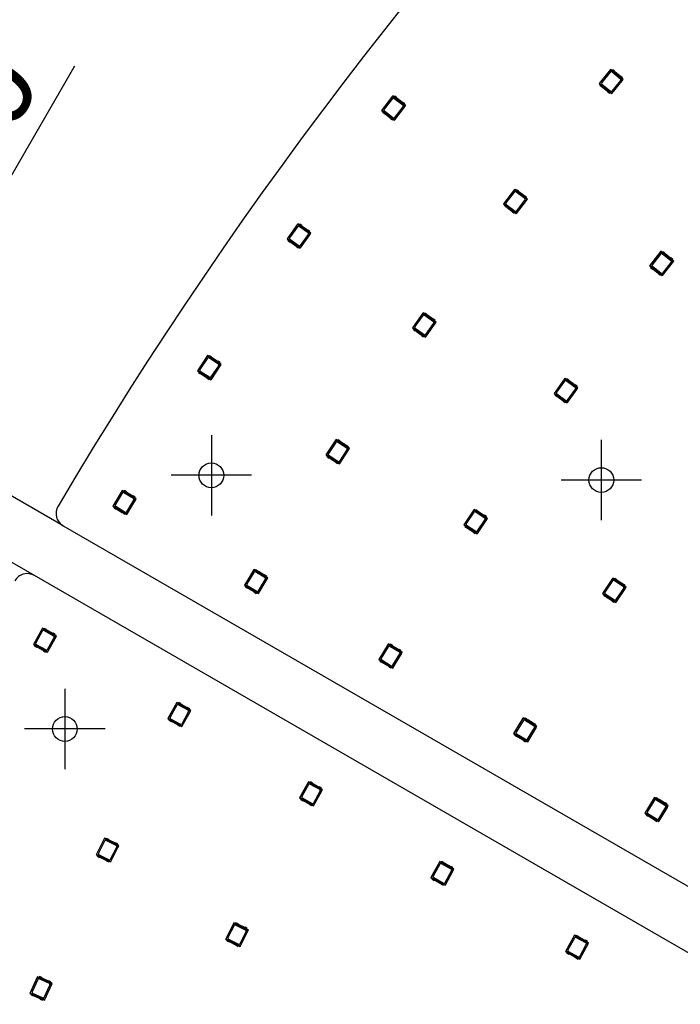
# Model space of a CAD drawing. Header units: millimetres. Extents: x 7 to 819, y 15 to 587.
# Tile 20 of 59: x 141 to 199, y 318 to 404. Entities that reach past the tile are written whole.
import ezdxf
from ezdxf.enums import TextEntityAlignment as Align
from ezdxf.lldxf.tags import DXFTag

# ---------------------------------------------------------------- set-up
doc = ezdxf.new("R2010")
doc.units = ezdxf.units.MM
doc.layers.add('Default', color=7, linetype='Continuous')
doc.layers.add('RDLED_1-4_802MM_', color=7, linetype='Continuous')
doc.styles.add('SEACAD_Arial', font='arial.ttf')
tags = doc.linetypes.add('CENTER2', pattern=[28.575, 19.05, -3.175, 3.175, -3.175]).pattern_tags.tags
tags[10:11] = [DXFTag(74, 4), DXFTag(75, 0), DXFTag(340, '0'), DXFTag(46, 0.0), DXFTag(50, 0.0), DXFTag(44, 0.0), DXFTag(45, 0.0)]
tags[8:9] = [DXFTag(74, 4), DXFTag(75, 0), DXFTag(340, '0'), DXFTag(46, 0.0), DXFTag(50, 0.0), DXFTag(44, 0.0), DXFTag(45, 0.0)]
tags[6:7] = [DXFTag(74, 4), DXFTag(75, 0), DXFTag(340, '0'), DXFTag(46, 0.0), DXFTag(50, 0.0), DXFTag(44, 0.0), DXFTag(45, 0.0)]
tags[4:5] = [DXFTag(74, 4), DXFTag(75, 0), DXFTag(340, '0'), DXFTag(46, 0.0), DXFTag(50, 0.0), DXFTag(44, 0.0), DXFTag(45, 0.0)]
doc.dimstyles.new('ISO', dxfattribs={"dimtxt": 7, "dimasz": 7, "dimexe": 3.5, "dimexo": 0, "dimgap": 1.75, "dimtad": 1, "dimlfac": 2, "dimtxsty": 'SEACAD_Arial', "dimblk1": '_SE_FILLED', "dimblk2": '_SE_FILLED', "dimsah": 1, "dimcen": 3.5, "dimadec": 0, "dimazin": 0, "dimtfac": 0.5, "dimtdec": 3, "dimtmove": 1, "dimatfit": 3, "dimfxl": 1, "dimtolj": 1, "dimarcsym": 0})

# ---------------------------------------------------------------- blocks, each defined once
blk = doc.blocks.new('SEANNOT_GROUP25')
at = {"layer": 'Default', "color": 7, "linetype": 'CENTER2'}
for p, q in [((145.146, 345.831), (145.146, 338.831)), ((148.646, 342.331), (141.646, 342.331))]:
    blk.add_line(p, q, dxfattribs=at)
blk = doc.blocks.new('SEANNOT_GROUP33')
at = {"layer": 'Default', "color": 7, "linetype": 'CENTER2'}
for p, q in [((191.777, 367.481), (191.777, 360.481)), ((195.277, 363.981), (188.277, 363.981))]:
    blk.add_line(p, q, dxfattribs=at)
blk = doc.blocks.new('SEANNOT_GROUP34')
at = {"layer": 'Default', "color": 7, "linetype": 'CENTER2'}
for p, q in [((157.884, 367.893), (157.884, 360.893)), ((161.384, 364.393), (154.384, 364.393))]:
    blk.add_line(p, q, dxfattribs=at)
blk = doc.blocks.new('SE')
at = {"layer": 'RDLED_1-4_802MM_', "color": 7, "linetype": 'Continuous'}
for p, q in [((192.608, 399.708), (191.587, 398.476)), ((191.611, 398.479), (192.61, 399.684)), ((192.559, 399.473), (191.809, 398.568)), ((192.727, 399.61), (192.608, 399.708)), ((192.608, 399.708), (192.61, 399.684)), ((192.61, 399.684), (193.54, 398.913)), ((193.45, 398.864), (192.699, 399.486)), ((192.775, 399.667), (192.723, 399.604)), ((193.562, 398.909), (192.723, 399.604)), ((192.935, 399.534), (192.775, 399.667)), ((193.387, 399.128), (192.97, 399.473)), ((193.614, 398.972), (193.454, 399.105)), ((191.611, 398.479), (191.587, 398.476)), ((191.587, 398.476), (191.706, 398.377)), ((192.663, 397.607), (191.611, 398.479)), ((191.658, 398.32), (191.71, 398.383)), ((191.658, 398.32), (191.819, 398.187)), ((191.71, 398.383), (192.55, 397.687)), ((191.822, 398.427), (192.573, 397.805)), ((193.561, 398.692), (192.663, 397.607)), ((192.665, 397.583), (193.686, 398.815)), ((192.714, 397.819), (193.463, 398.723)), ((193.54, 398.913), (193.561, 398.692)), ((193.54, 398.913), (193.561, 398.903)), ((193.669, 398.814), (193.561, 398.903)), ((193.561, 398.903), (193.579, 398.705)), ((193.579, 398.705), (193.561, 398.692)), ((193.562, 398.909), (193.614, 398.972)), ((193.686, 398.815), (193.566, 398.914)), ((193.579, 398.705), (193.669, 398.814)), ((193.669, 398.814), (193.686, 398.815)), ((173.656, 397.4), (172.682, 396.131)), ((172.706, 396.134), (173.659, 397.376)), ((173.779, 397.306), (173.656, 397.4)), ((173.656, 397.4), (173.659, 397.376)), ((173.659, 397.376), (174.618, 396.64)), ((173.825, 397.365), (173.775, 397.3)), ((173.99, 397.238), (173.825, 397.365)), ((191.886, 398.164), (192.302, 397.819)), ((192.337, 397.757), (192.498, 397.624)), ((192.55, 397.687), (192.498, 397.624)), ((192.546, 397.682), (192.665, 397.583)), ((192.663, 397.607), (192.665, 397.583)), ((173.616, 397.163), (172.9, 396.231)), ((174.529, 396.588), (173.756, 397.181)), ((174.64, 396.637), (173.775, 397.3)), ((173.793, 395.278), (174.767, 396.548)), ((174.456, 396.849), (174.027, 397.178)), ((174.689, 396.701), (174.524, 396.828)), ((174.618, 396.64), (174.647, 396.42)), ((174.618, 396.64), (174.639, 396.631)), ((174.75, 396.545), (174.639, 396.631)), ((174.639, 396.631), (174.665, 396.434)), ((174.64, 396.637), (174.689, 396.701)), ((174.767, 396.548), (174.644, 396.642)), ((174.665, 396.434), (174.75, 396.545)), ((174.75, 396.545), (174.767, 396.548)), ((172.706, 396.134), (172.682, 396.131)), ((172.682, 396.131), (172.805, 396.036)), ((173.789, 395.302), (172.706, 396.134)), ((172.759, 395.977), (172.809, 396.041)), ((172.759, 395.977), (172.925, 395.85)), ((172.809, 396.041), (173.674, 395.378)), ((172.919, 396.09), (173.692, 395.497)), ((172.992, 395.829), (173.421, 395.5)), ((174.647, 396.42), (173.789, 395.302)), ((173.833, 395.515), (174.548, 396.448)), ((174.665, 396.434), (174.647, 396.42)), ((173.458, 395.44), (173.624, 395.313)), ((173.674, 395.378), (173.624, 395.313)), ((173.67, 395.373), (173.793, 395.278)), ((173.789, 395.302), (173.793, 395.278)), ((184.247, 389.273), (183.273, 388.003)), ((183.297, 388.007), (184.25, 389.249)), ((184.207, 389.036), (183.492, 388.104)), ((184.37, 389.178), (184.247, 389.273)), ((184.247, 389.273), (184.25, 389.249)), ((184.25, 389.249), (185.209, 388.513)), ((185.121, 388.461), (184.347, 389.054)), ((184.416, 389.238), (184.366, 389.173)), ((185.231, 388.51), (184.366, 389.173)), ((184.581, 389.111), (184.416, 389.238)), ((185.047, 388.722), (184.618, 389.051)), ((183.297, 388.007), (183.273, 388.003)), ((183.273, 388.003), (183.396, 387.909)), ((184.381, 387.175), (183.297, 388.007)), ((183.51, 387.963), (184.284, 387.37)), ((185.238, 388.292), (184.381, 387.175)), ((184.384, 387.151), (185.358, 388.421)), ((184.424, 387.388), (185.139, 388.32)), ((185.28, 388.574), (185.115, 388.701)), ((185.209, 388.513), (185.238, 388.292)), ((185.209, 388.513), (185.23, 388.504)), ((185.341, 388.418), (185.23, 388.504)), ((185.23, 388.504), (185.256, 388.307)), ((185.231, 388.51), (185.28, 388.574)), ((185.358, 388.421), (185.235, 388.515)), ((185.256, 388.307), (185.238, 388.292)), ((185.256, 388.307), (185.341, 388.418)), ((185.341, 388.418), (185.358, 388.421)), ((183.35, 387.85), (183.4, 387.914)), ((183.35, 387.85), (183.516, 387.723)), ((183.4, 387.914), (184.265, 387.251)), ((183.583, 387.702), (184.012, 387.373)), ((184.05, 387.313), (184.215, 387.186)), ((184.265, 387.251), (184.215, 387.186)), ((184.261, 387.246), (184.384, 387.151)), ((184.381, 387.175), (184.384, 387.151)), ((165.395, 386.257), (164.469, 384.952)), ((164.493, 384.956), (165.399, 386.234)), ((165.521, 386.168), (165.395, 386.257)), ((165.395, 386.257), (165.399, 386.234)), ((165.399, 386.234), (166.385, 385.534)), ((165.364, 386.019), (164.684, 385.061)), ((166.298, 385.478), (165.503, 386.043)), ((165.565, 386.229), (165.518, 386.162)), ((166.407, 385.532), (165.518, 386.162)), ((165.735, 386.108), (165.565, 386.229)), ((165.611, 384.142), (166.537, 385.447)), ((166.215, 385.737), (165.774, 386.049)), ((166.454, 385.598), (166.284, 385.719)), ((166.385, 385.534), (166.422, 385.315)), ((166.385, 385.534), (166.406, 385.526)), ((166.52, 385.444), (166.406, 385.526)), ((166.406, 385.526), (166.439, 385.33)), ((166.407, 385.532), (166.454, 385.598)), ((166.537, 385.447), (166.41, 385.537)), ((166.439, 385.33), (166.52, 385.444)), ((166.52, 385.444), (166.537, 385.447)), ((164.493, 384.956), (164.469, 384.952)), ((164.469, 384.952), (164.596, 384.863)), ((165.607, 384.166), (164.493, 384.956)), ((164.552, 384.802), (164.599, 384.868)), ((164.552, 384.802), (164.722, 384.681)), ((164.599, 384.868), (165.488, 384.237)), ((164.707, 384.921), (165.503, 384.357)), ((164.791, 384.663), (165.232, 384.35)), ((166.422, 385.315), (165.607, 384.166)), ((165.642, 384.381), (166.322, 385.339)), ((166.439, 385.33), (166.422, 385.315)), ((165.271, 384.291), (165.441, 384.171)), ((165.488, 384.237), (165.441, 384.171)), ((165.484, 384.232), (165.611, 384.142)), ((165.607, 384.166), (165.611, 384.142)), ((196.966, 383.877), (195.98, 382.618)), ((196.003, 382.62), (196.969, 383.853)), ((197.088, 383.781), (196.966, 383.877)), ((196.966, 383.877), (196.969, 383.853)), ((196.969, 383.853), (197.92, 383.108)), ((197.135, 383.84), (197.084, 383.776)), ((197.942, 383.104), (197.084, 383.776)), ((197.299, 383.712), (197.135, 383.84)), ((196.924, 383.64), (196.199, 382.715)), ((197.832, 383.056), (197.064, 383.657)), ((197.947, 382.887), (197.079, 381.778)), ((197.082, 381.754), (198.068, 383.014)), ((197.124, 381.991), (197.849, 382.916)), ((197.761, 383.318), (197.335, 383.651)), ((197.993, 383.168), (197.828, 383.297)), ((197.92, 383.108), (197.947, 382.887)), ((197.92, 383.108), (197.941, 383.098)), ((198.052, 383.012), (197.941, 383.098)), ((197.941, 383.098), (197.965, 382.901)), ((197.942, 383.104), (197.993, 383.168)), ((198.068, 383.014), (197.946, 383.109)), ((197.965, 382.901), (197.947, 382.887)), ((197.965, 382.901), (198.052, 383.012)), ((198.052, 383.012), (198.068, 383.014)), ((196.003, 382.62), (195.98, 382.618)), ((195.98, 382.618), (196.102, 382.522)), ((197.079, 381.778), (196.003, 382.62)), ((196.055, 382.463), (196.106, 382.527)), ((196.055, 382.463), (196.219, 382.334)), ((196.106, 382.527), (196.964, 381.855)), ((196.216, 382.575), (196.984, 381.974)), ((196.287, 382.313), (196.713, 381.98)), ((196.749, 381.919), (196.913, 381.791)), ((196.964, 381.855), (196.913, 381.791)), ((196.96, 381.85), (197.082, 381.754)), ((197.079, 381.778), (197.082, 381.754)), ((176.283, 378.532), (175.357, 377.227)), ((176.409, 378.442), (176.283, 378.532)), ((176.283, 378.532), (176.287, 378.508)), ((175.381, 377.231), (176.287, 378.508)), ((176.251, 378.294), (175.571, 377.335)), ((176.287, 378.508), (177.272, 377.809)), ((177.186, 377.753), (176.391, 378.317)), ((176.452, 378.503), (176.405, 378.437)), ((177.294, 377.806), (176.405, 378.437)), ((176.623, 378.383), (176.452, 378.503)), ((176.499, 376.417), (177.424, 377.722)), ((177.103, 378.011), (176.662, 378.324)), ((177.341, 377.873), (177.171, 377.993)), ((177.272, 377.809), (177.31, 377.589)), ((177.272, 377.809), (177.293, 377.8)), ((177.408, 377.719), (177.293, 377.8)), ((177.293, 377.8), (177.327, 377.604)), ((177.294, 377.806), (177.341, 377.873)), ((177.424, 377.722), (177.298, 377.811)), ((177.327, 377.604), (177.408, 377.719)), ((177.408, 377.719), (177.424, 377.722)), ((175.381, 377.231), (175.357, 377.227)), ((175.357, 377.227), (175.483, 377.137)), ((176.495, 376.441), (175.381, 377.231)), ((175.44, 377.076), (175.487, 377.143)), ((175.44, 377.076), (175.61, 376.956)), ((175.487, 377.143), (176.376, 376.512)), ((175.595, 377.196), (176.39, 376.632)), ((175.678, 376.938), (176.119, 376.625)), ((177.31, 377.589), (176.495, 376.441)), ((176.53, 376.655), (177.21, 377.614)), ((177.327, 377.604), (177.31, 377.589)), ((176.159, 376.566), (176.329, 376.445)), ((176.376, 376.512), (176.329, 376.445)), ((176.372, 376.507), (176.499, 376.417)), ((176.495, 376.441), (176.499, 376.417)), ((157.556, 374.814), (156.68, 373.475)), ((156.704, 373.48), (157.561, 374.79)), ((157.534, 374.574), (156.89, 373.591)), ((157.686, 374.729), (157.556, 374.814)), ((157.556, 374.814), (157.561, 374.79)), ((157.561, 374.79), (158.572, 374.128)), ((158.488, 374.069), (157.673, 374.603)), ((157.727, 374.791), (157.683, 374.723)), ((158.594, 374.126), (157.683, 374.723)), ((157.902, 374.677), (157.727, 374.791)), ((158.396, 374.324), (157.943, 374.62)), ((158.639, 374.194), (158.465, 374.309)), ((156.704, 373.48), (156.68, 373.475)), ((156.68, 373.475), (156.81, 373.39)), ((157.846, 372.732), (156.704, 373.48)), ((156.769, 373.327), (156.813, 373.396)), ((156.813, 373.396), (157.725, 372.799)), ((156.919, 373.453), (157.735, 372.919)), ((158.618, 373.91), (157.846, 372.732)), ((157.851, 372.708), (158.728, 374.047)), ((157.874, 372.948), (158.517, 373.931)), ((158.572, 374.128), (158.618, 373.91)), ((158.572, 374.128), (158.594, 374.12)), ((158.594, 374.126), (158.639, 374.194)), ((158.711, 374.043), (158.594, 374.12)), ((158.594, 374.12), (158.634, 373.926)), ((158.728, 374.047), (158.598, 374.132)), ((158.634, 373.926), (158.618, 373.91)), ((158.634, 373.926), (158.711, 374.043)), ((158.711, 374.043), (158.728, 374.047)), ((156.769, 373.327), (156.943, 373.213)), ((157.012, 373.198), (157.464, 372.902)), ((157.506, 372.845), (157.68, 372.73)), ((157.725, 372.799), (157.68, 372.73)), ((157.722, 372.793), (157.851, 372.708)), ((157.846, 372.732), (157.851, 372.708)), ((188.613, 372.814), (187.678, 371.516)), ((187.701, 371.52), (188.617, 372.79)), ((188.58, 372.576), (187.893, 371.623)), ((188.739, 372.724), (188.613, 372.814)), ((188.613, 372.814), (188.617, 372.79)), ((188.617, 372.79), (189.597, 372.084)), ((189.511, 372.029), (188.72, 372.599)), ((188.782, 372.784), (188.735, 372.718)), ((189.619, 372.081), (188.735, 372.718)), ((188.952, 372.663), (188.782, 372.784)), ((189.429, 372.288), (188.991, 372.604)), ((189.633, 371.864), (188.81, 370.721)), ((188.814, 370.698), (189.749, 371.996)), ((188.846, 370.936), (189.533, 371.889)), ((189.667, 372.147), (189.498, 372.269)), ((189.597, 372.084), (189.633, 371.864)), ((189.597, 372.084), (189.618, 372.075)), ((189.732, 371.993), (189.618, 372.075)), ((189.618, 372.075), (189.65, 371.879)), ((189.619, 372.081), (189.667, 372.147)), ((189.749, 371.996), (189.623, 372.086)), ((189.65, 371.879), (189.633, 371.864)), ((189.65, 371.879), (189.732, 371.993)), ((189.732, 371.993), (189.749, 371.996)), ((187.701, 371.52), (187.678, 371.516)), ((187.678, 371.516), (187.803, 371.425)), ((188.81, 370.721), (187.701, 371.52)), ((187.76, 371.365), (187.807, 371.431)), ((187.76, 371.365), (187.929, 371.243)), ((187.807, 371.431), (188.692, 370.794)), ((187.916, 371.483), (188.707, 370.913)), ((187.997, 371.224), (188.436, 370.908)), ((188.475, 370.849), (188.644, 370.727)), ((188.692, 370.794), (188.644, 370.727)), ((188.688, 370.788), (188.814, 370.698)), ((188.81, 370.721), (188.814, 370.698)), ((168.725, 367.501), (167.849, 366.162)), ((167.872, 366.167), (168.73, 367.477)), ((168.855, 367.416), (168.725, 367.501)), ((168.725, 367.501), (168.73, 367.477)), ((168.73, 367.477), (169.741, 366.815)), ((168.896, 367.479), (168.851, 367.41)), ((169.763, 366.813), (168.851, 367.41)), ((169.071, 367.364), (168.896, 367.479)), ((168.703, 367.261), (168.059, 366.278)), ((169.657, 366.756), (168.841, 367.29)), ((169.787, 366.597), (169.015, 365.419)), ((169.02, 365.395), (169.897, 366.734)), ((169.042, 365.635), (169.686, 366.618)), ((169.565, 367.011), (169.112, 367.307)), ((169.808, 366.882), (169.634, 366.996)), ((169.741, 366.815), (169.787, 366.597)), ((169.741, 366.815), (169.763, 366.807)), ((169.763, 366.813), (169.808, 366.882)), ((169.88, 366.73), (169.763, 366.807)), ((169.763, 366.807), (169.803, 366.613)), ((169.897, 366.734), (169.767, 366.819)), ((169.803, 366.613), (169.787, 366.597)), ((169.803, 366.613), (169.88, 366.73)), ((169.88, 366.73), (169.897, 366.734)), ((167.872, 366.167), (167.849, 366.162)), ((167.849, 366.162), (167.979, 366.077)), ((169.015, 365.419), (167.872, 366.167)), ((167.937, 366.015), (167.982, 366.083)), ((167.937, 366.015), (168.112, 365.9)), ((167.982, 366.083), (168.894, 365.486)), ((168.088, 366.14), (168.904, 365.606)), ((168.181, 365.885), (168.633, 365.589)), ((168.675, 365.532), (168.849, 365.417)), ((168.894, 365.486), (168.849, 365.417)), ((168.89, 365.48), (169.02, 365.395)), ((169.015, 365.419), (169.02, 365.395)), ((150.151, 363.085), (149.325, 361.714)), ((149.349, 361.72), (150.157, 363.061)), ((150.138, 362.845), (149.532, 361.838)), ((150.284, 363.005), (150.151, 363.085)), ((150.151, 363.085), (150.157, 363.061)), ((150.157, 363.061), (151.192, 362.438)), ((151.11, 362.376), (150.275, 362.879)), ((150.323, 363.069), (150.281, 362.999)), ((151.214, 362.437), (150.281, 362.999)), ((150.501, 362.961), (150.323, 363.069)), ((150.525, 360.992), (151.35, 362.362)), ((151.008, 362.627), (150.545, 362.906)), ((151.256, 362.507), (151.078, 362.614)), ((151.192, 362.438), (151.246, 362.222)), ((151.192, 362.438), (151.214, 362.431)), ((151.214, 362.437), (151.256, 362.507)), ((151.334, 362.358), (151.214, 362.431)), ((151.214, 362.431), (151.262, 362.238)), ((151.35, 362.362), (151.218, 362.442)), ((151.262, 362.238), (151.334, 362.358)), ((151.334, 362.358), (151.35, 362.362)), ((149.349, 361.72), (149.325, 361.714)), ((149.325, 361.714), (149.458, 361.634)), ((150.519, 361.015), (149.349, 361.72)), ((149.42, 361.57), (149.462, 361.64)), ((149.42, 361.57), (149.598, 361.463)), ((149.462, 361.64), (150.395, 361.077)), ((149.566, 361.701), (150.401, 361.198)), ((149.668, 361.45), (150.131, 361.171)), ((151.246, 362.222), (150.519, 361.015)), ((150.538, 361.232), (151.144, 362.238)), ((151.262, 362.238), (151.246, 362.222)), ((180.712, 361.424), (179.829, 360.089)), ((179.853, 360.094), (180.716, 361.4)), ((180.841, 361.339), (180.712, 361.424)), ((180.712, 361.424), (180.716, 361.4)), ((180.716, 361.4), (181.725, 360.734)), ((180.882, 361.401), (180.837, 361.333)), ((181.056, 361.286), (180.882, 361.401)), ((150.175, 361.115), (150.353, 361.008)), ((150.395, 361.077), (150.353, 361.008)), ((150.392, 361.072), (150.525, 360.992)), ((150.519, 361.015), (150.525, 360.992)), ((180.688, 361.185), (180.04, 360.204)), ((181.64, 360.675), (180.827, 361.213)), ((181.747, 360.732), (180.837, 361.333)), ((180.997, 359.317), (181.88, 360.652)), ((181.549, 360.931), (181.098, 361.229)), ((181.792, 360.8), (181.618, 360.915)), ((181.725, 360.734), (181.769, 360.516)), ((181.725, 360.734), (181.746, 360.726)), ((181.863, 360.649), (181.746, 360.726)), ((181.746, 360.726), (181.786, 360.532)), ((181.747, 360.732), (181.792, 360.8)), ((181.88, 360.652), (181.75, 360.738)), ((181.786, 360.532), (181.863, 360.649)), ((181.863, 360.649), (181.88, 360.652)), ((145.01, 360.002), (289.649, 276.494)), ((179.853, 360.094), (179.829, 360.089)), ((179.829, 360.089), (179.959, 360.004)), ((180.993, 359.341), (179.853, 360.094)), ((179.917, 359.941), (179.962, 360.009)), ((179.917, 359.941), (180.091, 359.826)), ((179.962, 360.009), (180.872, 359.408)), ((180.069, 360.066), (180.882, 359.528)), ((180.16, 359.811), (180.611, 359.512)), ((181.769, 360.516), (180.993, 359.341)), ((181.021, 359.557), (181.669, 360.537)), ((181.786, 360.532), (181.769, 360.516)), ((180.653, 359.455), (180.827, 359.34)), ((180.872, 359.408), (180.827, 359.34)), ((180.868, 359.403), (180.997, 359.317)), ((180.993, 359.341), (180.997, 359.317)), ((287.148, 272.163), (142.511, 355.676)), ((161.586, 356.195), (160.76, 354.824)), ((160.783, 354.83), (161.592, 356.171)), ((161.572, 355.955), (160.966, 354.948)), ((161.719, 356.115), (161.586, 356.195)), ((161.586, 356.195), (161.592, 356.171)), ((161.592, 356.171), (162.627, 355.548)), ((162.545, 355.485), (161.71, 355.989)), ((161.757, 356.179), (161.715, 356.109)), ((162.649, 355.547), (161.715, 356.109)), ((161.936, 356.071), (161.757, 356.179)), ((161.959, 354.102), (162.785, 355.472)), ((162.443, 355.737), (161.98, 356.016)), ((162.691, 355.616), (162.512, 355.724)), ((162.627, 355.548), (162.68, 355.331)), ((162.627, 355.548), (162.648, 355.541)), ((162.769, 355.468), (162.648, 355.541)), ((162.648, 355.541), (162.696, 355.348)), ((162.649, 355.547), (162.691, 355.616)), ((162.785, 355.472), (162.652, 355.552)), ((162.696, 355.348), (162.769, 355.468)), ((162.769, 355.468), (162.785, 355.472)), ((192.774, 355.448), (191.885, 354.118)), ((191.909, 354.123), (192.779, 355.425)), ((192.903, 355.362), (192.774, 355.448)), ((192.774, 355.448), (192.779, 355.425)), ((192.779, 355.425), (193.783, 354.753)), ((192.944, 355.424), (192.899, 355.357)), ((193.118, 355.309), (192.944, 355.424)), ((160.783, 354.83), (160.76, 354.824)), ((160.76, 354.824), (160.893, 354.744)), ((161.953, 354.125), (160.783, 354.83)), ((160.854, 354.68), (160.896, 354.75)), ((160.854, 354.68), (161.033, 354.572)), ((160.896, 354.75), (161.83, 354.187)), ((161, 354.811), (161.835, 354.308)), ((161.102, 354.56), (161.565, 354.281)), ((162.68, 355.331), (161.953, 354.125)), ((161.972, 354.342), (162.579, 355.348)), ((162.696, 355.348), (162.68, 355.331)), ((192.749, 355.209), (192.097, 354.232)), ((193.699, 354.695), (192.888, 355.237)), ((193.805, 354.751), (192.899, 355.357)), ((193.049, 353.34), (193.938, 354.67)), ((193.074, 353.579), (193.726, 354.556)), ((193.608, 354.951), (193.159, 355.251)), ((193.851, 354.819), (193.677, 354.935)), ((193.783, 354.753), (193.827, 354.535)), ((193.783, 354.753), (193.805, 354.745)), ((193.805, 354.751), (193.851, 354.819)), ((193.922, 354.667), (193.805, 354.745)), ((193.805, 354.745), (193.844, 354.55)), ((193.938, 354.67), (193.809, 354.757)), ((193.844, 354.55), (193.827, 354.535)), ((193.844, 354.55), (193.922, 354.667)), ((193.922, 354.667), (193.938, 354.67)), ((161.609, 354.225), (161.788, 354.117)), ((161.83, 354.187), (161.788, 354.117)), ((161.826, 354.182), (161.959, 354.102)), ((161.953, 354.125), (161.959, 354.102)), ((191.909, 354.123), (191.885, 354.118)), ((191.885, 354.118), (192.014, 354.032)), ((193.044, 353.364), (191.909, 354.123)), ((191.972, 353.969), (192.017, 354.037)), ((191.972, 353.969), (192.146, 353.854)), ((192.017, 354.037), (192.924, 353.432)), ((192.124, 354.093), (192.935, 353.552)), ((192.214, 353.838), (192.664, 353.537)), ((193.827, 354.535), (193.044, 353.364)), ((192.705, 353.48), (192.878, 353.364)), ((192.924, 353.432), (192.878, 353.364)), ((192.92, 353.426), (193.049, 353.34)), ((193.044, 353.364), (193.049, 353.34)), ((143.19, 351.088), (142.416, 349.688)), ((142.439, 349.694), (143.196, 351.065)), ((143.185, 350.847), (142.617, 349.819)), ((143.325, 351.013), (143.19, 351.088)), ((143.19, 351.088), (143.196, 351.065)), ((143.196, 351.065), (144.254, 350.48)), ((144.175, 350.415), (143.321, 350.887)), ((143.362, 351.079), (143.322, 351.007)), ((144.276, 350.48), (143.322, 351.007)), ((143.544, 350.978), (143.362, 351.079)), ((144.063, 350.662), (143.59, 350.924)), ((144.316, 350.266), (143.635, 349.033)), ((143.641, 349.01), (144.415, 350.411)), ((143.645, 349.251), (144.214, 350.279)), ((144.316, 350.551), (144.133, 350.652)), ((144.254, 350.48), (144.316, 350.266)), ((144.254, 350.48), (144.276, 350.474)), ((144.276, 350.48), (144.316, 350.551)), ((144.399, 350.406), (144.276, 350.474)), ((144.276, 350.474), (144.331, 350.283)), ((144.415, 350.411), (144.279, 350.486)), ((144.331, 350.283), (144.316, 350.266)), ((144.331, 350.283), (144.399, 350.406)), ((144.399, 350.406), (144.415, 350.411)), ((142.439, 349.694), (142.416, 349.688)), ((142.416, 349.688), (142.552, 349.613)), ((143.635, 349.033), (142.439, 349.694)), ((142.515, 349.547), (142.555, 349.618)), ((142.515, 349.547), (142.698, 349.446)), ((142.555, 349.618), (143.509, 349.091)), ((142.656, 349.683), (143.51, 349.212)), ((142.768, 349.436), (143.241, 349.174)), ((173.276, 349.725), (172.448, 348.356)), ((172.471, 348.361), (173.281, 349.702)), ((173.262, 349.485), (172.654, 348.479)), ((173.408, 349.645), (173.276, 349.725)), ((173.276, 349.725), (173.281, 349.702)), ((173.281, 349.702), (174.315, 349.076)), ((174.234, 349.014), (173.399, 349.519)), ((173.447, 349.709), (173.405, 349.639)), ((174.338, 349.075), (173.405, 349.639)), ((173.625, 349.601), (173.447, 349.709)), ((174.132, 349.266), (173.669, 349.545)), ((143.287, 349.121), (143.469, 349.02)), ((143.509, 349.091), (143.469, 349.02)), ((143.506, 349.085), (143.641, 349.01)), ((143.635, 349.033), (143.641, 349.01)), ((174.369, 348.86), (173.64, 347.655)), ((173.646, 347.631), (174.474, 349.001)), ((173.66, 347.871), (174.267, 348.877)), ((174.38, 349.145), (174.201, 349.253)), ((174.315, 349.076), (174.369, 348.86)), ((174.315, 349.076), (174.337, 349.069)), ((174.457, 348.997), (174.337, 349.069)), ((174.337, 349.069), (174.385, 348.876)), ((174.338, 349.075), (174.38, 349.145)), ((174.474, 349.001), (174.341, 349.081)), ((174.385, 348.876), (174.369, 348.86)), ((174.385, 348.876), (174.457, 348.997)), ((174.457, 348.997), (174.474, 349.001)), ((172.471, 348.361), (172.448, 348.356)), ((172.448, 348.356), (172.58, 348.275)), ((173.64, 347.655), (172.471, 348.361)), ((172.542, 348.211), (172.584, 348.281)), ((172.542, 348.211), (172.72, 348.103)), ((172.584, 348.281), (173.517, 347.717)), ((172.688, 348.342), (173.522, 347.838)), ((172.79, 348.091), (173.252, 347.811)), ((173.296, 347.755), (173.474, 347.647)), ((173.517, 347.717), (173.474, 347.647)), ((173.513, 347.712), (173.646, 347.631)), ((173.64, 347.655), (173.646, 347.631)), ((154.874, 344.63), (154.1, 343.23)), ((154.123, 343.236), (154.881, 344.607)), ((154.87, 344.39), (154.301, 343.361)), ((155.01, 344.555), (154.874, 344.63)), ((154.874, 344.63), (154.881, 344.607)), ((154.881, 344.607), (155.938, 344.022)), ((155.046, 344.621), (155.006, 344.549)), ((155.96, 344.022), (155.006, 344.549)), ((155.859, 343.957), (155.006, 344.429)), ((155.228, 344.52), (155.046, 344.621)), ((155.747, 344.205), (155.274, 344.466)), ((156, 343.808), (155.319, 342.576)), ((155.325, 342.553), (156.099, 343.953)), ((155.33, 342.793), (155.898, 343.821)), ((156, 344.094), (155.817, 344.194)), ((155.938, 344.022), (156, 343.808)), ((155.938, 344.022), (155.96, 344.016)), ((155.96, 344.022), (156, 344.094)), ((156.083, 343.948), (155.96, 344.016)), ((155.96, 344.016), (156.015, 343.825)), ((156.099, 343.953), (155.964, 344.028)), ((156.015, 343.825), (156, 343.808)), ((156.015, 343.825), (156.083, 343.948)), ((156.083, 343.948), (156.099, 343.953)), ((154.123, 343.236), (154.1, 343.23)), ((154.1, 343.23), (154.236, 343.155)), ((155.319, 342.576), (154.123, 343.236)), ((154.199, 343.089), (154.239, 343.161)), ((154.199, 343.089), (154.382, 342.988)), ((154.239, 343.161), (155.193, 342.633)), ((154.34, 343.225), (155.194, 342.754)), ((154.452, 342.978), (154.925, 342.717)), ((154.971, 342.663), (155.153, 342.562)), ((155.193, 342.633), (155.153, 342.562)), ((155.19, 342.628), (155.325, 342.553)), ((155.319, 342.576), (155.325, 342.553)), ((184.989, 343.293), (184.159, 341.925)), ((184.182, 341.931), (184.995, 343.269)), ((184.975, 343.053), (184.365, 342.048)), ((185.121, 343.212), (184.989, 343.293)), ((184.989, 343.293), (184.995, 343.269)), ((184.995, 343.269), (186.028, 342.642)), ((185.946, 342.581), (185.112, 343.086)), ((185.16, 343.276), (185.118, 343.207)), ((186.05, 342.641), (185.118, 343.207)), ((185.339, 343.168), (185.16, 343.276)), ((185.356, 341.199), (186.186, 342.566)), ((185.844, 342.832), (185.382, 343.113)), ((186.092, 342.711), (185.914, 342.819)), ((186.028, 342.642), (186.081, 342.426)), ((186.028, 342.642), (186.049, 342.635)), ((186.17, 342.562), (186.049, 342.635)), ((186.049, 342.635), (186.097, 342.442)), ((186.05, 342.641), (186.092, 342.711)), ((186.186, 342.566), (186.053, 342.647)), ((186.097, 342.442), (186.17, 342.562)), ((186.17, 342.562), (186.186, 342.566)), ((184.182, 341.931), (184.159, 341.925)), ((184.159, 341.925), (184.291, 341.844)), ((185.35, 341.222), (184.182, 341.931)), ((184.252, 341.78), (184.295, 341.85)), ((184.252, 341.78), (184.431, 341.672)), ((184.295, 341.85), (185.227, 341.285)), ((184.399, 341.911), (185.232, 341.405)), ((186.081, 342.426), (185.35, 341.222)), ((185.37, 341.439), (185.979, 342.443)), ((186.097, 342.442), (186.081, 342.426)), ((184.5, 341.659), (184.962, 341.379)), ((185.006, 341.323), (185.184, 341.215)), ((185.227, 341.285), (185.184, 341.215)), ((185.223, 341.279), (185.356, 341.199)), ((185.35, 341.222), (185.356, 341.199)), ((166.316, 337.736), (165.544, 336.335)), ((165.568, 336.342), (166.323, 337.713)), ((166.312, 337.496), (165.746, 336.467)), ((166.452, 337.662), (166.316, 337.736)), ((166.316, 337.736), (166.323, 337.713)), ((166.323, 337.713), (167.382, 337.13)), ((167.302, 337.065), (166.448, 337.535)), ((166.488, 337.727), (166.449, 337.656)), ((167.404, 337.13), (166.449, 337.656)), ((166.671, 337.627), (166.488, 337.727)), ((167.19, 337.312), (166.717, 337.573)), ((167.444, 336.916), (166.764, 335.683)), ((166.771, 335.659), (167.543, 337.061)), ((166.775, 335.9), (167.342, 336.929)), ((167.443, 337.201), (167.26, 337.302)), ((167.382, 337.13), (167.444, 336.916)), ((167.382, 337.13), (167.404, 337.124)), ((167.404, 337.13), (167.443, 337.201)), ((167.527, 337.056), (167.404, 337.124)), ((167.404, 337.124), (167.459, 336.933)), ((167.543, 337.061), (167.407, 337.136)), ((167.459, 336.933), (167.444, 336.916)), ((167.459, 336.933), (167.527, 337.056)), ((167.527, 337.056), (167.543, 337.061)), ((165.568, 336.342), (165.544, 336.335)), ((165.544, 336.335), (165.68, 336.26)), ((166.764, 335.683), (165.568, 336.342)), ((165.644, 336.194), (165.683, 336.266)), ((165.644, 336.194), (165.827, 336.094)), ((165.683, 336.266), (166.638, 335.74)), ((165.785, 336.331), (166.639, 335.86)), ((165.897, 336.084), (166.37, 335.823)), ((166.416, 335.769), (166.599, 335.669)), ((166.638, 335.74), (166.599, 335.669)), ((166.635, 335.734), (166.771, 335.659)), ((196.402, 336.367), (195.572, 334.999)), ((195.595, 335.005), (196.408, 336.344)), ((196.388, 336.127), (195.778, 335.123)), ((196.534, 336.287), (196.402, 336.367)), ((196.402, 336.367), (196.408, 336.344)), ((196.408, 336.344), (197.441, 335.717)), ((197.359, 335.655), (196.525, 336.161)), ((196.573, 336.351), (196.531, 336.281)), ((197.463, 335.716), (196.531, 336.281)), ((196.752, 336.243), (196.573, 336.351)), ((197.257, 335.906), (196.795, 336.187)), ((197.505, 335.785), (197.327, 335.894)), ((197.441, 335.717), (197.494, 335.5)), ((197.441, 335.717), (197.463, 335.71)), ((197.463, 335.716), (197.505, 335.785)), ((197.583, 335.637), (197.463, 335.71)), ((197.463, 335.71), (197.51, 335.517)), ((197.599, 335.641), (197.466, 335.721)), ((166.764, 335.683), (166.771, 335.659)), ((195.595, 335.005), (195.572, 334.999)), ((195.572, 334.999), (195.704, 334.919)), ((196.763, 334.296), (195.595, 335.005)), ((195.666, 334.855), (195.708, 334.924)), ((195.666, 334.855), (195.844, 334.747)), ((195.708, 334.924), (196.64, 334.359)), ((195.812, 334.985), (196.645, 334.479)), ((197.494, 335.5), (196.763, 334.296)), ((196.769, 334.273), (197.599, 335.641)), ((196.783, 334.513), (197.392, 335.518)), ((197.51, 335.517), (197.494, 335.5)), ((197.51, 335.517), (197.583, 335.637)), ((197.583, 335.637), (197.599, 335.641)), ((195.913, 334.734), (196.376, 334.453)), ((196.419, 334.397), (196.597, 334.289)), ((196.64, 334.359), (196.597, 334.289)), ((196.636, 334.353), (196.769, 334.273)), ((196.763, 334.296), (196.769, 334.273)), ((148.599, 332.822), (147.878, 331.394)), ((147.901, 331.401), (148.607, 332.799)), ((148.604, 332.582), (148.075, 331.533)), ((148.738, 332.752), (148.599, 332.822)), ((148.599, 332.822), (148.607, 332.799)), ((148.607, 332.799), (149.686, 332.255)), ((148.772, 332.819), (148.735, 332.746)), ((149.708, 332.255), (148.735, 332.746)), ((149.609, 332.187), (148.738, 332.626)), ((148.958, 332.725), (148.772, 332.819)), ((149.488, 332.43), (149.006, 332.673)), ((149.745, 332.328), (149.558, 332.422)), ((149.708, 332.255), (149.745, 332.328)), ((149.755, 332.043), (149.121, 330.786)), ((149.123, 331.003), (149.653, 332.052)), ((149.128, 330.763), (149.849, 332.191)), ((149.686, 332.255), (149.755, 332.043)), ((149.686, 332.255), (149.708, 332.249)), ((149.833, 332.186), (149.708, 332.249)), ((149.708, 332.249), (149.77, 332.061)), ((149.849, 332.191), (149.711, 332.261)), ((149.77, 332.061), (149.755, 332.043)), ((149.77, 332.061), (149.833, 332.186)), ((149.833, 332.186), (149.849, 332.191)), ((147.901, 331.401), (147.878, 331.394)), ((147.878, 331.394), (148.017, 331.324)), ((149.121, 330.786), (147.901, 331.401)), ((147.983, 331.257), (148.02, 331.33)), ((147.983, 331.257), (148.169, 331.163)), ((148.02, 331.33), (148.993, 330.839)), ((148.119, 331.399), (148.989, 330.959)), ((148.239, 331.156), (148.722, 330.912)), ((148.77, 330.86), (148.956, 330.766)), ((148.993, 330.839), (148.956, 330.766)), ((148.99, 330.833), (149.128, 330.763)), ((149.121, 330.786), (149.128, 330.763)), ((177.741, 330.81), (176.971, 329.407)), ((176.994, 329.414), (177.748, 330.786)), ((177.737, 330.569), (177.172, 329.539)), ((177.877, 330.735), (177.741, 330.81)), ((177.741, 330.81), (177.748, 330.786)), ((177.748, 330.786), (178.807, 330.205)), ((178.728, 330.14), (177.873, 330.609)), ((177.913, 330.801), (177.874, 330.729)), ((178.829, 330.205), (177.874, 330.729)), ((178.096, 330.701), (177.913, 330.801)), ((178.616, 330.387), (178.142, 330.647)), ((178.869, 329.991), (178.192, 328.757)), ((178.199, 328.733), (178.968, 330.136)), ((178.202, 328.974), (178.767, 330.004)), ((178.868, 330.277), (178.686, 330.377)), ((178.807, 330.205), (178.869, 329.991)), ((178.807, 330.205), (178.829, 330.199)), ((178.829, 330.205), (178.868, 330.277)), ((178.952, 330.132), (178.829, 330.199)), ((178.829, 330.199), (178.885, 330.008)), ((178.968, 330.136), (178.832, 330.211)), ((178.885, 330.008), (178.869, 329.991)), ((178.885, 330.008), (178.952, 330.132)), ((178.952, 330.132), (178.968, 330.136)), ((176.994, 329.414), (176.971, 329.407)), ((176.971, 329.407), (177.107, 329.332)), ((178.192, 328.757), (176.994, 329.414)), ((177.071, 329.267), (177.11, 329.338)), ((177.071, 329.267), (177.254, 329.166)), ((177.11, 329.338), (178.066, 328.814)), ((177.212, 329.403), (178.066, 328.934)), ((177.324, 329.156), (177.798, 328.896)), ((177.844, 328.843), (178.027, 328.742)), ((178.066, 328.814), (178.027, 328.742)), ((178.063, 328.808), (178.199, 328.733)), ((178.192, 328.757), (178.199, 328.733)), ((159.846, 325.477), (159.131, 324.045)), ((159.154, 324.053), (159.853, 325.454)), ((159.984, 325.408), (159.846, 325.477)), ((159.846, 325.477), (159.853, 325.454)), ((159.853, 325.454), (160.935, 324.914)), ((160.018, 325.475), (159.982, 325.402)), ((160.205, 325.382), (160.018, 325.475)), ((159.852, 325.236), (159.327, 324.185)), ((160.957, 324.915), (159.982, 325.402)), ((160.858, 324.846), (159.986, 325.281)), ((160.736, 325.088), (160.253, 325.33)), ((161.005, 324.703), (160.376, 323.443)), ((160.378, 323.66), (160.903, 324.711)), ((160.383, 323.42), (161.098, 324.851)), ((160.993, 324.988), (160.807, 325.081)), ((160.935, 324.914), (161.005, 324.703)), ((160.935, 324.914), (160.957, 324.909)), ((160.957, 324.915), (160.993, 324.988)), ((161.082, 324.846), (160.957, 324.909)), ((160.957, 324.909), (161.02, 324.72)), ((161.098, 324.851), (160.96, 324.921)), ((161.02, 324.72), (161.005, 324.703)), ((161.02, 324.72), (161.082, 324.846)), ((161.082, 324.846), (161.098, 324.851)), ((159.154, 324.053), (159.131, 324.045)), ((159.131, 324.045), (159.27, 323.976)), ((160.376, 323.443), (159.154, 324.053)), ((159.236, 323.909), (159.273, 323.982)), ((159.236, 323.909), (159.423, 323.816)), ((159.273, 323.982), (160.248, 323.495)), ((159.371, 324.051), (160.244, 323.616)), ((159.493, 323.809), (159.977, 323.567)), ((189.445, 324.388), (188.676, 322.986)), ((188.699, 322.992), (189.452, 324.365)), ((189.442, 324.148), (188.876, 323.118)), ((189.581, 324.314), (189.445, 324.388)), ((189.445, 324.388), (189.452, 324.365)), ((189.452, 324.365), (190.511, 323.784)), ((190.432, 323.719), (189.577, 324.188)), ((189.617, 324.38), (189.578, 324.308)), ((190.534, 323.784), (189.578, 324.308)), ((189.8, 324.279), (189.617, 324.38)), ((190.32, 323.966), (189.846, 324.226)), ((190.573, 323.855), (190.39, 323.956)), ((190.511, 323.784), (190.574, 323.57)), ((190.511, 323.784), (190.533, 323.778)), ((190.657, 323.71), (190.533, 323.778)), ((190.533, 323.778), (190.589, 323.587)), ((190.534, 323.784), (190.573, 323.855)), ((190.673, 323.715), (190.537, 323.79)), ((160.025, 323.515), (160.211, 323.422)), ((160.248, 323.495), (160.211, 323.422)), ((160.245, 323.489), (160.383, 323.42)), ((160.376, 323.443), (160.383, 323.42)), ((188.699, 322.992), (188.676, 322.986)), ((188.676, 322.986), (188.811, 322.911)), ((189.896, 322.335), (188.699, 322.992)), ((188.775, 322.845), (188.815, 322.917)), ((188.815, 322.917), (189.77, 322.393)), ((188.916, 322.982), (189.771, 322.513)), ((190.574, 323.57), (189.896, 322.335)), ((189.903, 322.312), (190.673, 323.715)), ((189.907, 322.553), (190.472, 323.583)), ((190.589, 323.587), (190.574, 323.57)), ((190.589, 323.587), (190.657, 323.71)), ((190.657, 323.71), (190.673, 323.715)), ((188.775, 322.845), (188.958, 322.745)), ((189.028, 322.735), (189.502, 322.475)), ((189.548, 322.421), (189.731, 322.321)), ((189.77, 322.393), (189.731, 322.321)), ((189.767, 322.387), (189.903, 322.312)), ((189.896, 322.335), (189.903, 322.312)), ((142.771, 320.788), (142.103, 319.334)), ((142.126, 319.342), (142.779, 320.765)), ((142.784, 320.548), (142.294, 319.48)), ((142.911, 320.723), (142.771, 320.788)), ((142.771, 320.788), (142.779, 320.765)), ((142.779, 320.765), (143.877, 320.261)), ((142.943, 320.791), (142.909, 320.717)), ((143.899, 320.263), (142.909, 320.717)), ((143.803, 320.19), (142.917, 320.597)), ((143.132, 320.704), (142.943, 320.791)), ((143.673, 320.429), (143.182, 320.654)), ((143.933, 320.337), (143.744, 320.424)), ((143.899, 320.263), (143.933, 320.337)), ((143.362, 318.99), (143.852, 320.058)), ((143.955, 320.053), (143.368, 318.772)), ((143.376, 318.75), (144.043, 320.204)), ((143.877, 320.261), (143.955, 320.053)), ((143.877, 320.261), (143.9, 320.257)), ((144.027, 320.198), (143.9, 320.257)), ((143.9, 320.257), (143.969, 320.071)), ((144.043, 320.204), (143.902, 320.269)), ((143.969, 320.071), (143.955, 320.053)), ((143.969, 320.071), (144.027, 320.198)), ((144.027, 320.198), (144.043, 320.204)), ((142.126, 319.342), (142.103, 319.334)), ((142.103, 319.334), (142.244, 319.269)), ((143.368, 318.772), (142.126, 319.342)), ((142.213, 319.201), (142.247, 319.275)), ((142.213, 319.201), (142.403, 319.114)), ((142.247, 319.275), (143.238, 318.82)), ((142.343, 319.347), (143.23, 318.941)), ((142.473, 319.109), (142.965, 318.884)), ((143.014, 318.833), (143.204, 318.746)), ((143.238, 318.82), (143.204, 318.746)), ((143.235, 318.814), (143.376, 318.75)), ((143.368, 318.772), (143.376, 318.75))]:
    blk.add_line(p, q, dxfattribs=at)
for centre in [(157.884, 364.393), (191.777, 363.981), (145.146, 342.331)]:
    blk.add_circle(centre, 1.075, dxfattribs=at)
for centre, radius, start, end in [((467.422, 170.973), 375, 120.57459, 149.42552), ((192.636, 399.409), 0.1, 50.35661, 140.35661), ((193.034, 399.55), 0.1, 188.94699, 230.35661), ((193.451, 399.205), 0.1, 230.35661, 271.76623), ((191.886, 398.504), 0.1, 140.35661, 230.35661), ((193.386, 398.787), 0.1, 320.35661, 50.35661), ((191.822, 398.087), 0.1, 50.35661, 91.76623), ((192.238, 397.742), 0.1, 8.94699, 50.35661), ((192.637, 397.882), 0.1, 230.35661, 320.35661), ((173.695, 397.102), 0.1, 52.49947, 142.49947), ((174.088, 397.257), 0.1, 191.08985, 232.49947), ((174.517, 396.928), 0.1, 232.49947, 273.90909), ((174.469, 396.508), 0.1, 322.49947, 52.49947), ((172.98, 396.17), 0.1, 142.49947, 232.49947), ((172.931, 395.75), 0.1, 52.49947, 93.90909), ((173.36, 395.421), 0.1, 11.08985, 52.49947), ((173.753, 395.576), 0.1, 232.49947, 322.49947), ((184.286, 388.975), 0.1, 52.49947, 142.49947), ((184.679, 389.13), 0.1, 191.08985, 232.49947), ((183.571, 388.043), 0.1, 142.49947, 232.49947), ((185.108, 388.801), 0.1, 232.49947, 273.90909), ((185.06, 388.381), 0.1, 322.49947, 52.49947), ((183.523, 387.623), 0.1, 52.49947, 93.90909), ((183.952, 387.294), 0.1, 11.08985, 52.49947), ((184.345, 387.449), 0.1, 232.49947, 322.49947), ((165.445, 385.961), 0.1, 54.64232, 144.64232), ((165.832, 386.131), 0.1, 193.2327, 234.64232), ((166.273, 385.818), 0.1, 234.64232, 276.05195), ((166.24, 385.397), 0.1, 324.64232, 54.64232), ((164.765, 385.003), 0.1, 144.64232, 234.64232), ((164.733, 384.581), 0.1, 54.64232, 96.05195), ((165.174, 384.269), 0.1, 13.2327, 54.64232), ((165.561, 384.439), 0.1, 234.64232, 324.64232), ((197.003, 383.579), 0.1, 51.92311, 141.92311), ((197.397, 383.73), 0.1, 190.51349, 231.92311), ((197.823, 383.397), 0.1, 231.92311, 273.33274), ((197.77, 382.977), 0.1, 321.92311, 51.92311), ((196.278, 382.654), 0.1, 141.92311, 231.92311), ((196.225, 382.234), 0.1, 51.92311, 93.33274), ((196.651, 381.901), 0.1, 10.51349, 51.92311), ((197.045, 382.052), 0.1, 231.92311, 321.92311), ((176.333, 378.236), 0.1, 54.64232, 144.64232), ((176.72, 378.406), 0.1, 193.2327, 234.64232), ((177.161, 378.093), 0.1, 234.64232, 276.05195), ((177.128, 377.671), 0.1, 324.64232, 54.64232), ((175.653, 377.277), 0.1, 144.64232, 234.64232), ((175.62, 376.856), 0.1, 54.64232, 96.05195), ((176.061, 376.543), 0.1, 13.2327, 54.64232), ((176.448, 376.713), 0.1, 234.64232, 324.64232), ((157.618, 374.519), 0.1, 56.78519, 146.78519), ((157.998, 374.704), 0.1, 195.37556, 236.78519), ((158.45, 374.408), 0.1, 236.78519, 278.19481), ((156.974, 373.536), 0.1, 146.78519, 236.78519), ((158.434, 373.985), 0.1, 326.78519, 56.78519), ((156.957, 373.114), 0.1, 56.78519, 98.19481), ((157.41, 372.818), 0.1, 15.37556, 56.78519), ((157.79, 373.002), 0.1, 236.78519, 326.78519), ((188.661, 372.518), 0.1, 54.23081, 144.23081), ((189.049, 372.685), 0.1, 192.82119, 234.23081), ((189.488, 372.369), 0.1, 234.23081, 275.64043), ((189.452, 371.948), 0.1, 324.23081, 54.23081), ((187.974, 371.564), 0.1, 144.23081, 234.23081), ((187.939, 371.143), 0.1, 54.23081, 95.64043), ((188.377, 370.827), 0.1, 12.82119, 54.23081), ((188.765, 370.994), 0.1, 234.23081, 324.23081), ((168.787, 367.207), 0.1, 56.78519, 146.78519), ((169.167, 367.391), 0.1, 195.37556, 236.78519), ((169.619, 367.095), 0.1, 236.78519, 278.19481), ((169.602, 366.672), 0.1, 326.78519, 56.78519), ((168.143, 366.224), 0.1, 146.78519, 236.78519), ((168.126, 365.801), 0.1, 56.78519, 98.19481), ((168.579, 365.505), 0.1, 15.37556, 56.78519), ((168.959, 365.689), 0.1, 236.78519, 326.78519), ((150.224, 362.793), 0.1, 58.92804, 148.92804), ((150.597, 362.992), 0.1, 197.51842, 238.92804), ((151.06, 362.713), 0.1, 238.92804, 280.33766), ((151.059, 362.29), 0.1, 328.92804, 58.92804), ((145.635, 361.084), 1.25, 149.42552, 240.00011), ((149.617, 361.787), 0.1, 148.92804, 238.92804), ((149.616, 361.364), 0.1, 58.92804, 100.33766), ((150.079, 361.085), 0.1, 17.51842, 58.92804), ((150.452, 361.284), 0.1, 238.92804, 328.92804), ((180.772, 361.13), 0.1, 56.53851, 146.53851), ((181.153, 361.312), 0.1, 195.12889, 236.53851), ((181.604, 361.014), 0.1, 236.53851, 277.94813), ((181.585, 360.592), 0.1, 326.53851, 56.53851), ((180.124, 360.149), 0.1, 146.53851, 236.53851), ((180.105, 359.727), 0.1, 56.53851, 97.94813), ((180.556, 359.429), 0.1, 15.12889, 56.53851), ((180.937, 359.612), 0.1, 236.53851, 326.53851), ((141.886, 354.594), 1.249, 59.99813, 150.57455), ((161.658, 355.903), 0.1, 58.92804, 148.92804), ((162.031, 356.101), 0.1, 197.51842, 238.92804), ((162.494, 355.822), 0.1, 238.92804, 280.33766), ((162.493, 355.4), 0.1, 328.92804, 58.92804), ((161.052, 354.897), 0.1, 148.92804, 238.92804), ((161.051, 354.474), 0.1, 58.92804, 100.33766), ((192.832, 355.153), 0.1, 56.25009, 146.25009), ((193.214, 355.334), 0.1, 194.84046, 236.25009), ((193.664, 355.034), 0.1, 236.25009, 277.65971), ((193.643, 354.612), 0.1, 326.25009, 56.25009), ((161.514, 354.195), 0.1, 17.51842, 58.92804), ((161.887, 354.393), 0.1, 238.92804, 328.92804), ((192.18, 354.177), 0.1, 146.25009, 236.25009), ((192.159, 353.754), 0.1, 56.25009, 97.65971), ((192.608, 353.454), 0.1, 14.84046, 56.25009), ((192.99, 353.635), 0.1, 236.25009, 326.25009), ((143.273, 350.799), 0.1, 61.07086, 151.07086), ((143.638, 351.011), 0.1, 199.66124, 241.07086), ((144.112, 350.75), 0.1, 241.07086, 282.48049), ((144.126, 350.327), 0.1, 331.07086, 61.07086), ((142.705, 349.771), 0.1, 151.07086, 241.07086), ((142.719, 349.348), 0.1, 61.07086, 102.48049), ((173.347, 349.433), 0.1, 58.84619, 148.84619), ((173.721, 349.631), 0.1, 197.43657, 238.84619), ((143.193, 349.087), 0.1, 19.66124, 61.07086), ((143.558, 349.299), 0.1, 241.07086, 331.07086), ((174.184, 349.351), 0.1, 238.84619, 280.25581), ((174.182, 348.929), 0.1, 328.84619, 58.84619), ((172.74, 348.428), 0.1, 148.84619, 238.84619), ((172.738, 348.005), 0.1, 58.84619, 100.25581), ((173.201, 347.725), 0.1, 17.43657, 58.84619), ((173.574, 347.923), 0.1, 238.84619, 328.84619), ((154.957, 344.341), 0.1, 61.07086, 151.07086), ((155.323, 344.554), 0.1, 199.66124, 241.07086), ((155.796, 344.292), 0.1, 241.07086, 282.48049), ((155.811, 343.87), 0.1, 331.07086, 61.07086), ((154.389, 343.313), 0.1, 151.07086, 241.07086), ((154.404, 342.891), 0.1, 61.07086, 102.48049), ((154.877, 342.629), 0.1, 19.66124, 61.07086), ((155.242, 342.841), 0.1, 241.07086, 331.07086), ((185.06, 343.001), 0.1, 58.75004, 148.75004), ((185.434, 343.198), 0.1, 197.34042, 238.75004), ((185.896, 342.918), 0.1, 238.75004, 280.15966), ((185.894, 342.495), 0.1, 328.75004, 58.75004), ((184.451, 341.996), 0.1, 148.75004, 238.75004), ((184.448, 341.574), 0.1, 58.75004, 100.15966), ((184.911, 341.293), 0.1, 17.34042, 58.75004), ((185.284, 341.49), 0.1, 238.75004, 328.75004), ((166.4, 337.448), 0.1, 61.15385, 151.15385), ((166.765, 337.66), 0.1, 199.74423, 241.15385), ((167.239, 337.4), 0.1, 241.15385, 282.56347), ((167.254, 336.977), 0.1, 331.15385, 61.15385), ((165.833, 336.418), 0.1, 151.15385, 241.15385), ((165.848, 335.996), 0.1, 61.15385, 102.56347), ((166.322, 335.735), 0.1, 19.74423, 61.15385), ((166.687, 335.948), 0.1, 241.15385, 331.15385), ((196.473, 336.075), 0.1, 58.75004, 148.75004), ((196.847, 336.272), 0.1, 197.34042, 238.75004), ((197.309, 335.992), 0.1, 238.75004, 280.15966), ((195.864, 335.071), 0.1, 148.75004, 238.75004), ((197.307, 335.569), 0.1, 328.75004, 58.75004), ((195.861, 334.648), 0.1, 58.75004, 100.15966), ((196.324, 334.368), 0.1, 17.34042, 58.75004), ((196.697, 334.565), 0.1, 238.75004, 328.75004), ((148.693, 332.537), 0.1, 63.21371, 153.21371), ((149.051, 332.762), 0.1, 201.80409, 243.21371), ((149.533, 332.519), 0.1, 243.21371, 284.62333), ((148.164, 331.488), 0.1, 153.21371, 243.21371), ((149.564, 332.097), 0.1, 333.21371, 63.21371), ((148.194, 331.066), 0.1, 63.21371, 104.62333), ((148.677, 330.823), 0.1, 21.80409, 63.21371), ((149.034, 331.048), 0.1, 243.21371, 333.21371), ((177.825, 330.521), 0.1, 61.25005, 151.25005), ((178.19, 330.734), 0.1, 199.84043, 241.25005), ((178.664, 330.474), 0.1, 241.25005, 282.65968), ((178.68, 330.052), 0.1, 331.25005, 61.25005), ((177.26, 329.491), 0.1, 151.25005, 241.25005), ((177.276, 329.069), 0.1, 61.25005, 102.65968), ((177.75, 328.809), 0.1, 19.84043, 61.25005), ((178.115, 329.022), 0.1, 241.25005, 331.25005), ((159.941, 325.192), 0.1, 63.46153, 153.46153), ((160.297, 325.419), 0.1, 202.05191, 243.46153), ((160.781, 325.177), 0.1, 243.46153, 284.87115), ((160.813, 324.756), 0.1, 333.46153, 63.46153), ((159.416, 324.141), 0.1, 153.46153, 243.46153), ((159.448, 323.719), 0.1, 63.46153, 104.87115), ((189.529, 324.1), 0.1, 61.25005, 151.25005), ((189.894, 324.313), 0.1, 199.84043, 241.25005), ((190.368, 324.053), 0.1, 241.25005, 282.65968), ((190.384, 323.631), 0.1, 331.25005, 61.25005), ((159.932, 323.478), 0.1, 22.05191, 63.46153), ((160.288, 323.705), 0.1, 243.46153, 333.46153), ((188.964, 323.07), 0.1, 151.25005, 241.25005), ((188.98, 322.647), 0.1, 61.25005, 102.65968), ((189.454, 322.387), 0.1, 19.84043, 61.25005), ((189.819, 322.601), 0.1, 241.25005, 331.25005), ((142.875, 320.506), 0.1, 65.35658, 155.35658), ((143.224, 320.745), 0.1, 203.94696, 245.35658), ((143.715, 320.52), 0.1, 245.35658, 286.7662), ((142.385, 319.438), 0.1, 155.35658, 245.35658), ((143.761, 320.1), 0.1, 335.35658, 65.35658), ((142.431, 319.018), 0.1, 65.35658, 106.7662), ((142.923, 318.793), 0.1, 23.94696, 65.35658), ((143.271, 319.032), 0.1, 245.35658, 335.35658)]:
    blk.add_arc(centre, radius, start, end, dxfattribs=at)
blk = doc.blocks.new('DMBLK23')
at = {"layer": 'Default', "linetype": 'Continuous'}
for points in [[(130.928, 376.215), (128.439, 369.57), (132.949, 375.048)], [(121.43, 359.764), (123.451, 358.598), (125.94, 365.243)]]:
    blk.add_hatch(color=7, dxfattribs=at).paths.add_polyline_path(points)
at = {"layer": 'Default', "color": 7, "linetype": 'Continuous'}
for p, q in [((118.94, 353.119), (146.009, 400)), ((145.01, 360.002), (125.408, 371.32)), ((142.511, 355.676), (122.909, 366.993))]:
    blk.add_line(p, q, dxfattribs=at)
at = {"layer": 'Default', "color": 7, "linetype": 'Continuous', "style": 'SEACAD_Arial'}
blk.add_text('10', height=7, rotation=59.99813, dxfattribs=at).set_placement((131.728, 392.766), align=Align.TOP_LEFT)
blk = doc.blocks.new('_SE_FILLED')
at = {"color": 0}
blk.add_line((0, 0), (-1, 0), dxfattribs=at)
blk.add_solid([(0, 0), (-1, -0.1665), (-1, 0.1665), (0, 0)], dxfattribs=at)

msp = doc.modelspace()

# ---------------------------------------------------------------- block references
at = {"layer": 'Default'}
for name in ['SE', 'SEANNOT_GROUP34', 'SEANNOT_GROUP33', 'SEANNOT_GROUP25']:
    msp.add_blockref(name, (0, 0), dxfattribs=at)

# ---------------------------------------------------------------- dimensions: what is measured, and where the dimension line sits
at = {"layer": 'Default', "color": 7, "linetype": 'Continuous'}
dim = msp.add_linear_dim(base=(125.9405, 365.2432), p1=(142.5108, 355.6755), p2=(145.0099, 360.0016), angle=59.986307, text='\\A1;<>', dimstyle='ISO', override={"dimdec": 1, "dimtmove": 0, "dimtolj": 0}, dxfattribs=at)
dim.commit()
dim.dimension.update_dxf_attribs({"geometry": 'DMBLK23', "text_midpoint": (138.0804, 386.2686), "dimtype": 161})

doc.saveas('drawing.dxf')
